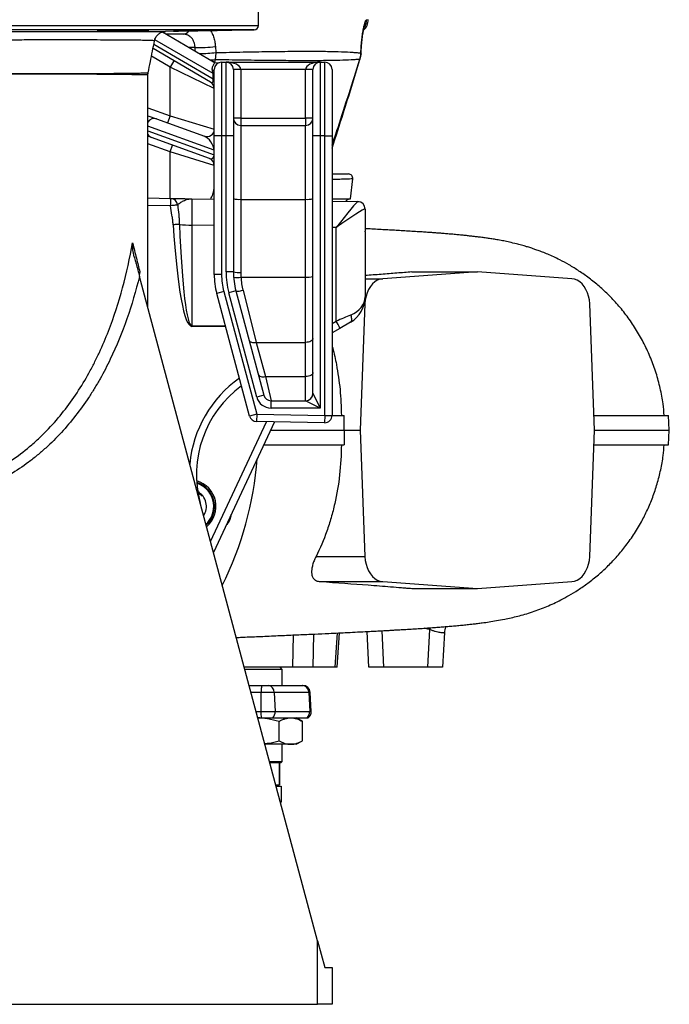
# Model space of a CAD drawing. Header units: millimetres. Extents: x 2275 to 4090, y 766 to 6162.
# Tile 4 of 10: x 3208 to 4090, y 766 to 2104. Entities that reach past the tile are written whole.
import ezdxf

# ---------------------------------------------------------------- set-up
doc = ezdxf.new("R2010")
doc.units = ezdxf.units.MM
doc.header["$LTSCALE"] = 2

msp = doc.modelspace()

# ---------------------------------------------------------------- linework, layer by layer
at = {"color": 7, "linetype": 'Continuous', "lineweight": 25}
for p, q in [((3532.4, 2095.8), (3532.4, 2152)), ((3357, 2088.7), (3357, 2089.3)), ((3402.1, 2086.9), (3471.5, 2046.4)), ((3406.4, 2087.7), (3526.5, 2089.8)), ((3430.5, 2083.9), (3407.3, 2083.9)), ((3467.4, 2018.7), (3389.3, 2064.2)), ((3474, 2067), (3474.4, 2058.8)), ((3417.4, 2047.8), (3412.4, 2039.2)), ((3671.7, 2056.9), (3671.8, 2058.3)), ((3472.4, 2010), (3412.4, 2039.2)), ((3412.4, 1972.8), (3412.4, 2039.2)), ((3472.4, 1945.9), (3472.4, 2035.9)), ((3482.4, 2045.9), (3482.4, 1945.9)), ((3482.4, 2045.9), (3488.4, 2045.9)), ((3488.4, 1945.9), (3488.4, 2045.9)), ((3488.4, 2045.9), (3616.4, 2045.9)), ((3498.4, 2035.9), (3498.4, 1945.9)), ((3508.4, 2035.9), (3498.4, 2035.9)), ((3508.4, 2035.9), (3508.4, 1969.9)), ((3596.4, 2035.9), (3508.4, 2035.9)), ((3606.4, 2035.9), (3596.4, 2035.9)), ((3596.4, 1969.9), (3596.4, 2035.9)), ((3606.4, 1945.9), (3606.4, 2035.9)), ((3616.4, 2045.9), (3616.4, 1945.9)), ((3616.4, 2045.9), (3622.4, 2045.9)), ((3622.4, 1945.9), (3622.4, 2045.9)), ((3632.4, 2035.9), (3632.4, 1945.9)), ((3382.4, 1711.6), (3382.4, 2028.3)), ((3472.4, 2030.2), (3470.9, 2030.2)), ((3470.9, 2023.2), (3470.9, 2030.2)), ((3472.4, 2023.2), (3470.9, 2023.2)), ((3382.4, 1973.1), (3394.1, 1968.8)), ((3394.1, 1968.8), (3459, 1945.2)), ((3412.4, 1972.8), (3409, 1963.4)), ((3412.4, 1972.8), (3472.4, 1954.6)), ((3508.4, 1969.9), (3498.4, 1969.9)), ((3508.4, 1969.9), (3596.4, 1969.9)), ((3508.4, 1969.9), (3508.4, 1959.9)), ((3596.4, 1969.9), (3596.4, 1959.9)), ((3606.4, 1969.9), (3596.4, 1969.9)), ((3508.4, 1959.9), (3508.4, 1859.4)), ((3508.4, 1959.9), (3596.4, 1959.9)), ((3596.4, 1859.4), (3596.4, 1959.9)), ((3387.3, 1943.6), (3382.4, 1945.4)), ((3465.8, 1915), (3387.3, 1943.6)), ((3482.4, 1945.9), (3472.4, 1945.9)), ((3472.4, 1757.5), (3472.4, 1945.9)), ((3482.4, 1945.9), (3482.4, 1757.5)), ((3488.4, 1945.9), (3482.4, 1945.9)), ((3488.4, 1761), (3488.4, 1945.9)), ((3498.4, 1945.9), (3488.4, 1945.9)), ((3498.4, 1945.9), (3498.4, 1761)), ((3616.4, 1945.9), (3606.4, 1945.9)), ((3606.4, 1595.9), (3606.4, 1945.9)), ((3616.4, 1945.9), (3616.4, 1575.9)), ((3622.4, 1945.9), (3616.4, 1945.9)), ((3622.4, 1566), (3622.4, 1945.9)), ((3622.4, 1945.9), (3632.4, 1945.9)), ((3632.4, 1945.9), (3632.4, 1566)), ((3412.4, 1923.8), (3415.8, 1933.2)), ((3472.4, 1905.6), (3412.4, 1923.8)), ((3472.2, 1919.8), (3472.2, 1926.2)), ((3472.2, 1926.2), (3472.4, 1926.2)), ((3472.2, 1919.8), (3472.4, 1919.8)), ((3657.3, 1860.2), (3660.5, 1887.1)), ((3382.4, 1861.3), (3413.2, 1860.7)), ((3442.1, 1860.2), (3472.4, 1859.7)), ((3508.4, 1859.4), (3508.4, 1760.1)), ((3508.4, 1859.4), (3596.4, 1859.4)), ((3596.4, 1753.7), (3596.4, 1859.4)), ((3654.8, 1859.7), (3654.8, 1859.7)), ((3654.8, 1859.7), (3654.8, 1859.7)), ((3632.4, 1856.9), (3667.5, 1856.3)), ((3667.5, 1856.3), (3667.6, 1856.3)), ((3677.4, 1846.3), (3677.4, 1816.1)), ((3442.1, 1824.4), (3442.1, 1687.8)), ((3638.1, 1693.9), (3638.1, 1821)), ((3677.4, 1816.1), (3677.4, 1816.1)), ((3677.4, 1815.3), (3677.4, 1727.2)), ((3612.8, 851.9), (3370.8, 1754.7)), ((3482.4, 1757.5), (3472.4, 1757.5)), ((3498.4, 1761), (3488.4, 1761)), ((3508.6, 1753.7), (3596.4, 1753.7)), ((3596.4, 1665.1), (3596.4, 1753.7)), ((3829.6, 1760.9), (3701.1, 1751.5)), ((3740.7, 1760.9), (3829.6, 1760.9)), ((3958, 1751.5), (3829.6, 1760.9)), ((3485.5, 1734.3), (3475.8, 1731.7)), ((3520.5, 1565.1), (3475.8, 1731.7)), ((3485.5, 1734.3), (3530.1, 1567.6)), ((3501.8, 1735.1), (3492.1, 1732.5)), ((3530.1, 1590.7), (3492.1, 1732.5)), ((3501.8, 1735.1), (3539.8, 1593.3)), ((3511.5, 1735.9), (3529.5, 1665.1)), ((3677, 1717.5), (3670.5, 1545.9)), ((3988.7, 1545.9), (3982.1, 1717.5)), ((3657.4, 1692.6), (3642.9, 1684.2)), ((3642.9, 1684.2), (3632.4, 1678.1)), ((3529.5, 1665.1), (3541.9, 1618.8)), ((3529.5, 1665.1), (3596.4, 1665.1)), ((3596.4, 1618.8), (3596.4, 1665.1)), ((3541.9, 1618.8), (3549.5, 1585.9)), ((3541.9, 1618.8), (3596.4, 1618.8)), ((3596.4, 1585.9), (3596.4, 1618.8)), ((3539.8, 1593.3), (3530.1, 1590.7)), ((3606.4, 1595.9), (3616.4, 1575.9)), ((3549.5, 1575.9), (3549.5, 1585.9)), ((3549.5, 1585.9), (3596.4, 1585.9)), ((3616.4, 1575.9), (3596.4, 1585.9)), ((3530.1, 1567.6), (3520.5, 1565.1)), ((3530.1, 1567.6), (3529.9, 1557.6)), ((3530.1, 1567.6), (3622.4, 1566)), ((3616.4, 1575.9), (3549.5, 1575.9)), ((3622.4, 1566), (3622.2, 1556)), ((3622.4, 1566), (3632.4, 1566)), ((3632.4, 1565.9), (3649, 1565.9)), ((4090.2, 1545.9), (4089.1, 1565.9)), ((3554.2, 1557.2), (3471.4, 1379.5)), ((3622.2, 1556), (3529.9, 1557.6)), ((3648.9, 1545.9), (3670.5, 1545.9)), ((3670.5, 1545.9), (3677, 1374.2)), ((3982.1, 1374.2), (3988.7, 1545.9)), ((4089.1, 1525.9), (4090.2, 1545.9)), ((3610.6, 1374.2), (3677, 1374.2)), ((3616.2, 1340.2), (3701.1, 1340.2)), ((3701.1, 1340.2), (3829.6, 1330.9)), ((3829.6, 1330.9), (3958, 1340.2)), ((3740.7, 1330.9), (3829.6, 1330.9)), ((3682.4, 1223.9), (3679.9, 1272.3)), ((3762.4, 1223.9), (3765.1, 1275.1)), ((3784.9, 1270.8), (3782.4, 1223.9)), ((3639.1, 1223.9), (3642.5, 1270.5)), ((3579.1, 1223.9), (3513.1, 1223.9)), ((3564.7, 1220.9), (3513.9, 1220.9)), ((3564.7, 1220.9), (3561.7, 1223.9)), ((3564.7, 1199.1), (3564.7, 1220.9)), ((3606.4, 1223.9), (3579.1, 1223.9)), ((3636.5, 1223.9), (3606.4, 1223.9)), ((3639.1, 1223.9), (3636.5, 1223.9)), ((3702.4, 1223.9), (3682.4, 1223.9)), ((3762.4, 1223.9), (3702.4, 1223.9)), ((3782.4, 1223.9), (3762.4, 1223.9)), ((3519.7, 1199.1), (3537.6, 1199.1)), ((3537.6, 1199.1), (3545.7, 1199.1)), ((3545.7, 1199.1), (3591.9, 1199.1)), ((3591.9, 1199.1), (3592.7, 1199.1)), ((3535.9, 1189.6), (3535.7, 1163.6)), ((3554, 1189.6), (3535.9, 1189.6)), ((3554, 1189.6), (3555.1, 1163.6)), ((3600.9, 1189.6), (3554, 1189.6)), ((3600.9, 1189.6), (3602.2, 1163.6)), ((3604.1, 1163.6), (3602.7, 1189.6)), ((3531.5, 1155.1), (3536.4, 1155.1)), ((3535.7, 1163.6), (3555.1, 1163.6)), ((3536.4, 1155.1), (3551.8, 1155.1)), ((3551.8, 1155.1), (3598.6, 1155.1)), ((3555.1, 1163.6), (3602.2, 1163.6)), ((3592.2, 1150.1), (3583.7, 1155.1)), ((3598.6, 1155.1), (3600.1, 1155.1)), ((3560.5, 1124), (3560.5, 1150.1)), ((3592.2, 1124), (3592.2, 1150.1)), ((3583.7, 1119.1), (3592.2, 1124)), ((3576.3, 1119.1), (3541.2, 1119.1)), ((3564.7, 1095.9), (3564.7, 1119.1)), ((3583.7, 1119.1), (3576.3, 1119.1)), ((3547.4, 1095.9), (3564.7, 1095.9)), ((3562.7, 1093.9), (3547.9, 1093.9)), ((3548.4, 1091.9), (3548.4, 1093.9)), ((3560.9, 1093.9), (3560.9, 1063.9)), ((3561.2, 1063.9), (3561.2, 1093.9)), ((3562.7, 1093.9), (3564.7, 1095.9)), ((3556, 1063.9), (3560.9, 1063.9)), ((3556.4, 1062.3), (3563.4, 1062.3)), ((3557.8, 1062.3), (3556.9, 1063.9)), ((3560.9, 1063.9), (3561.2, 1063.9)), ((3563.4, 1062.3), (3563.4, 1040.5)), ((3562.3, 1040.2), (3563.4, 1040.5)), ((3612.8, 765.9), (3612.8, 851.9)), ((3612.8, 851.9), (3622.4, 816)), ((3622.4, 816), (3632.4, 815.9)), ((3632.4, 815.9), (3632.4, 765.9)), ((3052.4, 765.9), (3612.8, 765.9)), ((3632.4, 765.9), (3612.8, 765.9))]:
    msp.add_line(p, q, dxfattribs=at)
at = {"color": 8, "linetype": 'Continuous', "lineweight": 25}
for p, q in [((2572.4, 2095.8), (3532.4, 2095.8)), ((3526.5, 2089.8), (2578.3, 2089.8)), ((3470.9, 2030.2), (3391.8, 2076.3)), ((3390.5, 2070.2), (3470.9, 2023.2)), ((3446.5, 2065.6), (3438.6, 2065.6)), ((3412.4, 2039.2), (3387.2, 2053.9)), ((3473.5, 2049.2), (3472.9, 2045.9)), ((3382.4, 1983.7), (3412.4, 1972.8)), ((3472.2, 1926.2), (3382.4, 1958.9)), ((3382.4, 1952.5), (3472.2, 1919.8)), ((3412.4, 1923.8), (3382.4, 1934.8)), ((3412.4, 1860.7), (3412.4, 1923.8)), ((3413.2, 1850.7), (3382.4, 1851.3)), ((3472.4, 1823.9), (3442.1, 1824.4)), ((3638.1, 1821), (3632.4, 1821.1)), ((3371.3, 1760.9), (3370.6, 1756.3)), ((3677.4, 1751.5), (3701.1, 1751.5)), ((3676.2, 1717.5), (3677, 1717.5)), ((3442.1, 1687.8), (3487.6, 1687.8)), ((3487.8, 1686.7), (3442.1, 1686.8)), ((3632.4, 1690.6), (3638.1, 1693.9)), ((3467.3, 1394.6), (3543.3, 1557.4)), ((3699.8, 1273.4), (3702.4, 1223.9)), ((3765.6, 1277.4), (3765.1, 1275.1)), ((3579.1, 1223.9), (3580, 1267.6)), ((3607.3, 1268.9), (3606.4, 1223.9)), ((3636.5, 1223.9), (3639.8, 1270.4)), ((3535.9, 1189.6), (3522.3, 1189.6)), ((3602.7, 1189.6), (3600.9, 1189.6)), ((3529.2, 1163.6), (3535.7, 1163.6)), ((3602.2, 1163.6), (3604.1, 1163.6))]:
    msp.add_line(p, q, dxfattribs=at)
at = {"color": 8, "linetype": 'Continuous', "lineweight": 25, "flags": 128}
for points in [[(3670.1, 2049.7), (3670.5, 2049.8), (3670.5, 2049.8)], [(3671.5, 2058.2), (3671.8, 2057.9), (3671.8, 2057.9)], [(3671.5, 2057.2), (3671.8, 2057), (3671.8, 2056.9)]]:
    msp.add_lwpolyline(points, dxfattribs=at)
at = {"color": 7, "linetype": 'Continuous', "lineweight": 25, "flags": 128}
for points in [[(3422.8, 1851.8), (3422.4, 1851.8), (3421.7, 1851.7), (3420.7, 1851.6), (3419.5, 1851.5), (3418.1, 1851.3), (3416.5, 1851.1), (3414.9, 1850.9), (3413.2, 1850.7)], [(3425.1, 1825.4), (3424.4, 1825.4), (3423.6, 1825.4), (3422.6, 1825.3), (3421.5, 1825.2), (3420.4, 1825.2), (3419.2, 1825.1), (3417.9, 1825), (3416.7, 1824.9)], [(3701.1, 1751.5), (3697.4, 1750.9), (3693.8, 1749.5), (3690.4, 1747.3), (3687.3, 1744.5), (3684.5, 1741.1), (3682, 1737.1), (3680, 1732.6), (3678.5, 1727.8), (3677.5, 1722.7), (3677, 1717.5)], [(3982.1, 1717.5), (3981.7, 1722.7), (3980.6, 1727.8), (3979.1, 1732.6), (3977.1, 1737.1), (3974.7, 1741.1), (3971.9, 1744.5), (3968.7, 1747.3), (3965.3, 1749.5), (3961.7, 1750.9), (3958, 1751.5)], [(3501.8, 1735.1), (3502.1, 1734.8), (3502.7, 1734.7), (3503.6, 1734.6), (3504.8, 1734.7), (3506.2, 1734.8), (3507.9, 1735.1), (3509.6, 1735.5), (3511.5, 1735.9)], [(3657.4, 1702.1), (3658.1, 1700.6), (3658.5, 1699), (3658.8, 1697.5), (3658.9, 1696.2), (3658.8, 1695), (3658.5, 1693.9), (3658.1, 1693.1), (3657.4, 1692.6)], [(3442.1, 1687.8), (3442.1, 1687.7), (3442.1, 1687.6), (3442.1, 1687.4), (3442.1, 1687.3), (3442.1, 1687.2), (3442.1, 1687.1), (3442.1, 1686.9), (3442.1, 1686.8)], [(3519.8, 1667.8), (3520.2, 1667), (3520.9, 1666.3), (3521.9, 1665.7), (3523.1, 1665.2), (3524.5, 1664.9), (3526.1, 1664.8), (3527.7, 1664.9), (3529.5, 1665.1)], [(3606.4, 1670.4), (3606.2, 1669.4), (3605.6, 1668.4), (3604.7, 1667.5), (3603.5, 1666.7), (3602, 1666), (3600.2, 1665.5), (3598.4, 1665.2), (3596.4, 1665.1)], [(3532.3, 1621.5), (3532.6, 1620.6), (3533.3, 1619.9), (3534.3, 1619.3), (3535.5, 1618.8), (3536.9, 1618.5), (3538.5, 1618.4), (3540.2, 1618.5), (3541.9, 1618.8)], [(3606.4, 1624.1), (3606.2, 1623), (3605.6, 1622), (3604.7, 1621.1), (3603.5, 1620.3), (3602, 1619.7), (3600.2, 1619.2), (3598.4, 1618.9), (3596.4, 1618.8)], [(3648.9, 1545.9), (3649, 1555.9), (3649, 1565.9)], [(3648.9, 1545.9), (3649, 1535.9), (3649, 1525.9)], [(3677, 1374.2), (3677.5, 1369), (3678.5, 1363.9), (3680, 1359.1), (3682, 1354.6), (3684.5, 1350.7), (3687.3, 1347.2), (3690.4, 1344.4), (3693.8, 1342.3), (3697.4, 1340.9), (3701.1, 1340.2)], [(3958, 1340.2), (3961.7, 1340.9), (3965.3, 1342.3), (3968.7, 1344.4), (3971.9, 1347.2), (3974.7, 1350.7), (3977.1, 1354.6), (3979.1, 1359.1), (3980.6, 1363.9), (3981.7, 1369), (3982.1, 1374.2)], [(3537.6, 1199.1), (3537.3, 1198.9), (3537, 1198.3), (3536.7, 1197.5), (3536.4, 1196.3), (3536.2, 1194.9), (3536.1, 1193.2), (3536, 1191.5), (3535.9, 1189.6)]]:
    msp.add_lwpolyline(points, dxfattribs=at)
at = {"color": 7, "linetype": 'Continuous', "lineweight": 25}
for centre, radius, start, end in [((3661.6, 2103.9), 20, 312.4603, 359), ((3526.4, 2095.8), 6, 271, 0), ((3448.2, 2302.4), 236.8, 269.5692, 276.235), ((3469.3, 2036.4), 3.19, 287.8077, 349.3344), ((3476.6, 2055), 10, 239.7436, 286.9035), ((3482.4, 2035.9), 10, 90, 180), ((3488.4, 2035.9), 10, 0, 90), ((3616.4, 2035.9), 10, 90, 180), ((3622.4, 2035.9), 10, 0, 90), ((3462.4, 2010), 10, 0, 59.7436), ((3508.4, 1969.9), 10, 180, 270), ((3596.4, 1969.9), 10, 270, 0), ((3462.4, 1954.6), 10, 250, 0), ((3462.4, 1905.6), 10, 0, 70), ((3654.6, 1887.9), 6, 352.9515, 90.0014), ((3269.9, 1855.7), 143.4, 358.0016, 1.9984), ((3412.9, 1850.8), 9.91, 5.891, 88.6753), ((3505.9, 1888.8), 29.4, 255.2041, 274.8338), ((3598.9, 1888.8), 29.4, 265.1662, 284.7959), ((3667.3, 1846.3), 9.98, 0.4075, 88.8949), ((3667.4, 1846.3), 10, 0, 89), ((3440.4, 1936.7), 112.3, 262.1632, 270.8259), ((3572.4, 1757.5), 100, 180, 195), ((3572.4, 1757.5), 90, 180, 195), ((3598.4, 1761), 110, 180, 195), ((3598.4, 1761), 100, 180, 195), ((3505.9, 1789.4), 29.4, 255.2041, 274.8338), ((3504.1, 1782.6), 29.3, 259.2721, 278.8928), ((3598.4, 1760.1), 90, 180, 184.0818), ((3598.9, 1783), 29.4, 265.1662, 284.7959), ((3637.4, 1727.2), 40, 300, 0), ((3603.5, 1670.7), 41.6, 18.9587, 33.9141), ((3598.3, 1485.3), 150, 126.3336, 195), ((3549.5, 1595.9), 10, 195, 270), ((3596.4, 1595.9), 10, 270, 0), ((3549.5, 1595.9), 20, 195, 270), ((3530.1, 1567.6), 10, 195, 269), ((3622.4, 1566), 10, 269, 0), ((3052.4, 1545.9), 480, 333.8872, 355.3641), ((3438.8, 1442.3), 36, 310.027, 74.2292), ((3438.8, 1442.3), 33, 0, 72.3687), ((3438.8, 1442.3), 23, 326.4647, 60.532), ((3438.8, 1442.3), 33, 312.4842, 0), ((3804.8, 1269.7), 20, 153.8795, 176.9992), ((3544.8, 1190), 9.15, 357.6475, 84.346), ((3591.4, 1189.6), 9.49, 359.9972, 87.0991), ((3592.7, 1189.1), 10, 3, 90), ((3575.6, 1162.5), 40, 178.501, 190.785), ((3544.2, 1162.9), 10.9, 314.1559, 3.6544), ((3591.7, 1163), 10.4, 310.8275, 3.4247), ((3594.1, 1163.1), 10, 306.8699, 3)]:
    msp.add_arc(centre, radius, start, end, dxfattribs=at)
at = {"color": 8, "linetype": 'Continuous', "lineweight": 25}
for centre, radius, start, end in [((3659.3, 2103.9), 20.1, 329.8916, 359.01), ((3429.8, 2094.1), 10.3, 273.742, 325.0438), ((3447.9, 2305.7), 248.3, 271.102, 276.1372), ((3470.3, 2094.3), 45.2, 265.266, 274.1081), ((3390.9, 1959.5), 9.83, 70.57, 149.347), ((3390.6, 1952.7), 9.61, 211.6241, 249.9103), ((3598.5, 1485.3), 160, 125.0057, 174.8101), ((3438.8, 1442.3), 34, 311.611, 73.0416)]:
    msp.add_arc(centre, radius, start, end, dxfattribs=at)
msp.add_ellipse((2949.8, 3146.6), major_axis=(-445.3, 7171.9), ratio=0.060388, start_param=4.55666, end_param=4.557331, dxfattribs=at)
at = {"color": 7, "linetype": 'Continuous', "lineweight": 25}
for centre, major_axis, ratio, start_param, end_param in [((3462.4, 2040.1), (-7.5, 14.9), 0.292296, 3.848043, 4.106692), ((3488.4, 2035.9), (20, 0), 0.5, 0, 1.570796), ((3616.4, 2035.9), (20, 0), 0.5, 1.570796, 3.141593), ((3462.4, 2033.2), (-7.5, 14.9), 0.292296, 2.720772, 3.848043), ((3462.4, 1933.3), (-8, 11.7), 0.485909, 3.779321, 5.69124), ((3462.4, 1926.9), (-8, 11.7), 0.485909, 2.549648, 3.779321), ((3442.4, 1820.2), (-0.3, 40), 0.007851, 6.28298, 7.748782), ((3637.4, 1816.8), (30.1, 39.5), 0.040027, 0.02945, 1.495252), ((3637.4, 1816.8), (40, 29.5), 0.05948, 0.043662, 1.509465), ((3637.4, 1846.8), (40, -0.5), 0.026128, 0.000342, 0.087883), ((3442.6, 1973.8), (0.5, 287), 0.104497, 2.116407, 3.141689), ((3442.4, 1973.8), (0.4, 286), 0.069919, 2.116364, 3.141646), ((3637.4, 1822), (-0.7, 382.7), 0.104497, 4.69484, 4.696952), ((3637.4, 1727.2), (40, 0), 0.723868, 5.235988, 6.283185), ((3637.4, 1692.6), (40, 17.3), 0.022004, 1.037664, 1.54381)]:
    msp.add_ellipse(centre, major_axis=major_axis, ratio=ratio, start_param=start_param, end_param=end_param, dxfattribs=at)
for points, knots in [([(3671.5, 2058.2), (3671.6, 2061.5), (3671.8, 2064.7), (3672.1, 2069.3), (3672.3, 2070.9), (3672.5, 2073.1), (3672.5, 2073.9), (3672.7, 2075.3), (3672.8, 2076.1), (3673.1, 2079.6), (3673.5, 2082.2), (3674.1, 2085.9), (3674.3, 2087.1), (3674.6, 2089.4), (3674.8, 2090.4), (3675.4, 2093.4), (3675.8, 2095.2), (3676.7, 2098.2), (3677, 2099.5), (3677.6, 2101), (3677.8, 2101.4), (3678.1, 2102.2), (3678.3, 2102.5), (3678.8, 2103.3), (3679.1, 2103.5), (3679.4, 2103.5)], [0, 0, 0, 0, 0.125, 0.125, 0.1875, 0.1875, 0.21875, 0.21875, 0.25, 0.25, 0.375, 0.375, 0.4375, 0.4375, 0.5, 0.5, 0.625, 0.625, 0.75, 0.75, 0.8125, 0.8125, 0.875, 0.875, 1, 1, 1, 1]), ([(3052.4, 2087.5), (3062, 2087.5), (3081.2, 2087.5), (3110, 2087.5), (3138.7, 2087.5), (3166.9, 2087.5), (3194.1, 2087.5), (3220.3, 2087.5), (3245.6, 2087.5), (3269.8, 2087.5), (3292.5, 2087.6), (3313.8, 2087.6), (3333.3, 2087.6), (3350.8, 2087.6), (3366, 2087.6), (3378.9, 2087.6), (3389.6, 2087.6), (3397.8, 2087.6), (3403.3, 2087.6), (3406.2, 2087.7), (3406.3, 2087.7), (3406.4, 2087.7)], [0, 0, 0, 0, 0.052479, 0.10496, 0.158954, 0.21295, 0.265733, 0.318517, 0.372746, 0.426975, 0.4813, 0.535624, 0.591533, 0.647443, 0.701656, 0.755869, 0.811678, 0.867488, 0.921346, 0.975203, 1, 1, 1, 1]), ([(3331.9, 2088.7), (3331.3, 2088.7), (3328.3, 2088.6), (3324, 2088.6), (3318.9, 2088.5), (3315.2, 2088.3), (3313.1, 2088.2), (3313.4, 2088.2), (3313.5, 2088.2)], [0, 0, 0, 0, 0.057507, 0.295362, 0.444254, 0.682153, 0.920054, 1, 1, 1, 1]), ([(3313.8, 2088.1), (3314.1, 2088.1), (3314.5, 2088.1), (3315.4, 2088.1), (3316, 2088.1), (3317.4, 2088.1), (3318.2, 2088.1), (3319.5, 2088.1), (3319.9, 2088.1), (3320.8, 2088.1), (3321.3, 2088.1), (3322.8, 2088.1), (3323.9, 2088.1), (3325.6, 2088.1), (3326.2, 2088.1), (3327.3, 2088.1), (3327.9, 2088.1), (3329.7, 2088.1), (3331, 2088.1), (3332.8, 2088.2), (3333.5, 2088.2), (3334.7, 2088.2), (3335.4, 2088.2), (3337.3, 2088.2), (3338.5, 2088.2), (3340.4, 2088.3), (3341, 2088.3), (3342.2, 2088.3), (3342.8, 2088.3), (3344.6, 2088.3), (3345.7, 2088.4), (3347.3, 2088.4), (3347.9, 2088.4), (3348.9, 2088.4), (3349.4, 2088.4), (3350.8, 2088.5), (3351.7, 2088.5), (3352.9, 2088.5), (3353.2, 2088.5), (3353.9, 2088.6), (3354.3, 2088.6), (3355.2, 2088.6), (3355.7, 2088.6), (3356.3, 2088.6), (3356.5, 2088.7), (3356.8, 2088.7), (3356.9, 2088.7), (3357, 2088.7)], [0, 0, 0, 0, 0.0625, 0.0625, 0.125, 0.125, 0.1875, 0.1875, 0.21875, 0.21875, 0.25, 0.25, 0.3125, 0.3125, 0.34375, 0.34375, 0.375, 0.375, 0.4375, 0.4375, 0.46875, 0.46875, 0.5, 0.5, 0.5625, 0.5625, 0.59375, 0.59375, 0.625, 0.625, 0.6875, 0.6875, 0.71875, 0.71875, 0.75, 0.75, 0.8125, 0.8125, 0.84375, 0.84375, 0.875, 0.875, 0.9375, 0.9375, 0.96875, 0.96875, 1, 1, 1, 1]), ([(3383.8, 2089.3), (3383.8, 2089.4), (3383.8, 2089.4), (3382.9, 2089.4), (3381.3, 2089.5), (3379, 2089.5), (3376.1, 2089.5), (3372.7, 2089.5), (3368.9, 2089.5), (3364.8, 2089.4), (3360.5, 2089.4), (3356.1, 2089.3), (3351.7, 2089.3), (3347.5, 2089.2), (3343.3, 2089.1), (3339.6, 2089), (3336.6, 2089), (3334.3, 2088.9), (3332.8, 2088.8), (3332, 2088.8), (3331.9, 2088.7), (3331.9, 2088.7)], [0, 0, 0, 0, 0.038792, 0.092488, 0.146183, 0.199871, 0.253559, 0.307243, 0.360926, 0.41461, 0.468294, 0.521982, 0.57567, 0.629365, 0.68306, 0.750048, 0.803754, 0.857459, 0.911164, 0.964869, 1, 1, 1, 1]), ([(3357, 2088.7), (3357.3, 2088.7), (3359.1, 2088.7), (3362.4, 2088.8), (3366.7, 2088.8), (3370.7, 2088.9), (3374.3, 2089), (3377.5, 2089.1), (3380.1, 2089.1), (3382.1, 2089.2), (3383.4, 2089.3), (3383.7, 2089.3), (3383.8, 2089.3)], [0, 0, 0, 0, 0.025515, 0.133771, 0.242027, 0.350301, 0.458574, 0.56686, 0.675145, 0.783433, 0.891721, 1, 1, 1, 1]), ([(3391.4, 2074.8), (3391.5, 2075), (3391.6, 2076.3), (3392.4, 2078.3), (3393.7, 2080.6), (3395.3, 2082.6), (3397.1, 2084.2), (3398.9, 2085.5), (3400.7, 2086.4), (3402.4, 2087), (3403.8, 2087.3), (3404.9, 2087.5), (3405.5, 2087.6), (3405.7, 2087.6), (3405.8, 2087.6)], [0, 0, 0, 0, 0.035972, 0.173007, 0.301261, 0.421524, 0.533938, 0.638182, 0.733477, 0.8184, 0.890007, 0.943278, 0.98317, 1, 1, 1, 1]), ([(3446.7, 2088.7), (3444.9, 2088.7), (3440.6, 2088.6), (3433.6, 2088.5), (3427.5, 2088.4), (3422.4, 2088.3), (3418.7, 2088.2), (3416.7, 2088.1), (3417, 2088.1), (3417.1, 2088.1)], [0, 0, 0, 0, 0.137978, 0.311708, 0.485456, 0.594245, 0.767962, 0.94168, 1, 1, 1, 1]), ([(3417.3, 2088.1), (3417.8, 2088.1), (3418.5, 2088.1), (3420, 2088.1), (3420.6, 2088.1), (3421.8, 2088.1), (3422.5, 2088.1), (3423.6, 2088.1), (3423.9, 2088.1), (3424.7, 2088.2), (3425.1, 2088.2), (3426.3, 2088.2), (3428.1, 2088.2), (3429.9, 2088.2), (3431.4, 2088.3), (3431.9, 2088.3), (3432.8, 2088.3), (3433.3, 2088.3), (3434.8, 2088.3), (3435.8, 2088.3), (3437.9, 2088.4), (3438.9, 2088.4), (3442, 2088.4), (3444, 2088.5), (3447.9, 2088.5), (3449.8, 2088.6), (3452.3, 2088.6), (3453.1, 2088.6), (3454.6, 2088.7), (3455.3, 2088.7), (3455.9, 2088.7)], [0, 0, 0, 0, 0.125, 0.125, 0.1875, 0.1875, 0.25, 0.25, 0.28125, 0.28125, 0.3125, 0.3125, 0.375, 0.4375, 0.4375, 0.46875, 0.46875, 0.5, 0.5, 0.5625, 0.5625, 0.625, 0.625, 0.75, 0.75, 0.875, 0.875, 0.9375, 0.9375, 1, 1, 1, 1]), ([(3495.6, 2089.5), (3495.6, 2089.5), (3495.6, 2089.5), (3494.7, 2089.5), (3493.1, 2089.5), (3490.8, 2089.4), (3488, 2089.4), (3484.6, 2089.4), (3480.7, 2089.3), (3476.6, 2089.3), (3472.3, 2089.2), (3467.9, 2089.1), (3463.5, 2089), (3459.4, 2089), (3455.2, 2088.9), (3450.5, 2088.8), (3448.1, 2088.7), (3446.7, 2088.7)], [0, 0, 0, 0, 0.045853, 0.109466, 0.17308, 0.236691, 0.300302, 0.363915, 0.427529, 0.491151, 0.554772, 0.618402, 0.682031, 0.745668, 0.809305, 0.888715, 1, 1, 1, 1]), ([(3455.9, 2088.7), (3457.6, 2088.7), (3460.7, 2088.8), (3465.4, 2088.8), (3469.8, 2088.9), (3474.2, 2089), (3478.5, 2089.1), (3482.5, 2089.1), (3486.1, 2089.2), (3489.3, 2089.3), (3491.9, 2089.3), (3493.9, 2089.4), (3495.2, 2089.4), (3495.5, 2089.4), (3495.7, 2089.5)], [0, 0, 0, 0, 0.10831, 0.189365, 0.27042, 0.351486, 0.432552, 0.513624, 0.594696, 0.675764, 0.756833, 0.837892, 0.918952, 1, 1, 1, 1]), ([(3671.8, 2057.9), (3671.9, 2059.1), (3672, 2062), (3672.2, 2066.5), (3672.6, 2071.2), (3673.1, 2075.7), (3673.6, 2079.8), (3674.1, 2083.6), (3674.7, 2086.9), (3675.2, 2089.6), (3675.7, 2091.8), (3676.1, 2093.2), (3676.3, 2094), (3676.4, 2094.1), (3676.4, 2094.1)], [0, 0, 0, 0, 0.06689, 0.157423, 0.249047, 0.33953, 0.431333, 0.524332, 0.615333, 0.708137, 0.789594, 0.875761, 0.945917, 1, 1, 1, 1]), ([(3382.7, 2031.4), (3383.7, 2036.4), (3386.6, 2051), (3389.5, 2065.4), (3391.4, 2074.8)], [0, 0, 0, 0, 0.348815, 1, 1, 1, 1]), ([(3446.5, 2065.6), (3446.4, 2066.2), (3446.4, 2066.8), (3446.2, 2068.1), (3446.1, 2068.7), (3445.8, 2070.5), (3445.5, 2071.6), (3444.7, 2073.9), (3444.2, 2074.9), (3443, 2076.9), (3442.4, 2077.8), (3441.3, 2079.1), (3440.9, 2079.5), (3440.1, 2080.2), (3439.7, 2080.6), (3438.4, 2081.5), (3437.5, 2082.1), (3436.1, 2082.8), (3435.6, 2082.9), (3434.6, 2083.3), (3434.1, 2083.4), (3432.6, 2083.7), (3431.5, 2083.9), (3430.5, 2083.9)], [0, 0, 0, 0, 0.0625, 0.0625, 0.125, 0.125, 0.25, 0.25, 0.375, 0.375, 0.5, 0.5, 0.5625, 0.5625, 0.625, 0.625, 0.75, 0.75, 0.8125, 0.8125, 0.875, 0.875, 1, 1, 1, 1]), ([(3474.4, 2058.8), (3487.3, 2059.1), (3499.7, 2059.4), (3523.3, 2059.9), (3534.5, 2060.1), (3556, 2060.4), (3566.1, 2060.5), (3580.6, 2060.6), (3585.2, 2060.7), (3592, 2060.7), (3594.3, 2060.7), (3598.7, 2060.7), (3600.8, 2060.7), (3611.3, 2060.7), (3619, 2060.6), (3633.1, 2060.4), (3639.5, 2060.2), (3651, 2059.8), (3656, 2059.6), (3662.6, 2059.1), (3664.6, 2059), (3667.4, 2058.7), (3668.3, 2058.6), (3670, 2058.4), (3670.8, 2058.3), (3671.5, 2058.2)], [0, 0, 0, 0, 0.125, 0.125, 0.25, 0.25, 0.375, 0.375, 0.4375, 0.4375, 0.46875, 0.46875, 0.5, 0.5, 0.625, 0.625, 0.75, 0.75, 0.875, 0.875, 0.9375, 0.9375, 0.96875, 0.96875, 1, 1, 1, 1]), ([(3670.1, 2049.7), (3669.3, 2049.6), (3668.5, 2049.5), (3666.7, 2049.4), (3665.7, 2049.3), (3662.8, 2049.1), (3660.7, 2048.9), (3653.8, 2048.6), (3648.6, 2048.4), (3636.9, 2048.1), (3630.5, 2048), (3616.3, 2047.8), (3608.5, 2047.8), (3598.1, 2047.8), (3595.9, 2047.8), (3591.6, 2047.8), (3589.4, 2047.8), (3582.6, 2047.8), (3578, 2047.8), (3563.7, 2047.9), (3553.7, 2047.9), (3532.6, 2048.2), (3521.5, 2048.3), (3498.3, 2048.7), (3486.2, 2048.9), (3473.5, 2049.2)], [0, 0, 0, 0, 0.03125, 0.03125, 0.0625, 0.0625, 0.125, 0.125, 0.25, 0.25, 0.375, 0.375, 0.5, 0.5, 0.53125, 0.53125, 0.5625, 0.5625, 0.625, 0.625, 0.75, 0.75, 0.875, 0.875, 1, 1, 1, 1]), ([(3632.4, 1928.8), (3637.6, 1944.9), (3650.4, 1985.1), (3663, 2025.4), (3670.4, 2049.7), (3670.5, 2049.8)], [0, 0, 0, 0, 0.400949, 0.996045, 1, 1, 1, 1]), ([(3670.4, 2049.9), (3670.6, 2050.5), (3671.2, 2052.5), (3671.7, 2054.9), (3671.7, 2056.6), (3671.7, 2056.9)], [0, 0, 0, 0, 0.2755217, 0.873996, 1, 1, 1, 1]), ([(3671.7, 2056.5), (3671.8, 2056.9), (3671.8, 2057.4), (3671.8, 2057.8), (3671.8, 2057.9)], [0, 0, 0, 0, 0.779015, 1, 1, 1, 1]), ([(3470.2, 2033.4), (3470, 2034.4), (3469.8, 2035.3), (3469.8, 2036.8), (3469.8, 2037.2), (3469.9, 2038.2), (3470, 2038.6), (3470.3, 2039.9), (3470.7, 2040.7), (3471.2, 2041.8), (3471.4, 2042.1), (3471.7, 2042.7), (3471.9, 2043), (3472.3, 2043.7), (3472.5, 2044.1), (3472.7, 2044.5), (3472.7, 2044.7), (3472.8, 2045), (3472.8, 2045.1), (3472.6, 2045.4), (3472.5, 2045.6), (3472.1, 2046), (3471.8, 2046.2), (3471.5, 2046.4)], [0, 0, 0, 0, 0.125, 0.125, 0.1875, 0.1875, 0.25, 0.25, 0.375, 0.375, 0.4375, 0.4375, 0.5, 0.5, 0.625, 0.625, 0.6875, 0.6875, 0.75, 0.75, 0.875, 0.875, 1, 1, 1, 1]), ([(3382.4, 2028.3), (3382.4, 2029.2), (3382.4, 2030.3), (3382.7, 2031.3), (3382.7, 2031.4)], [0, 0, 0, 0, 0.885186, 1, 1, 1, 1]), ([(3632.4, 1893.9), (3635.8, 1893.9), (3640.9, 1893.9), (3648.1, 1893.9), (3652.4, 1893.9), (3654.4, 1893.9), (3654.5, 1893.9), (3654.5, 1893.9)], [0, 0, 0, 0, 0.397728, 0.60255, 0.806746, 0.908868, 1, 1, 1, 1]), ([(3413.2, 1860.7), (3413.5, 1860.7), (3414.1, 1860.7), (3415.1, 1860.7), (3415.5, 1860.7), (3416.3, 1860.7), (3416.7, 1860.7), (3419.1, 1860.6), (3421.4, 1860.6), (3425.3, 1860.5), (3426.7, 1860.5), (3429.6, 1860.4), (3431.1, 1860.4), (3434.1, 1860.4), (3435.7, 1860.3), (3438.1, 1860.3), (3439.3, 1860.3), (3440.5, 1860.3), (3441.3, 1860.2), (3441.7, 1860.2), (3442.1, 1860.2)], [0, 0, 0, 0, 0.125, 0.125, 0.1875, 0.1875, 0.25, 0.25, 0.5, 0.5, 0.625, 0.625, 0.75, 0.75, 0.875, 0.875, 0.9375, 0.96875, 0.96875, 1, 1, 1, 1]), ([(3422.8, 1851.8), (3423.1, 1852.3), (3423.5, 1852.7), (3424.6, 1853.7), (3425.3, 1854.2), (3426.7, 1855.2), (3427.5, 1855.7), (3429.1, 1856.6), (3430, 1857.1), (3432.6, 1858.3), (3434.5, 1859), (3437.3, 1859.8), (3438.2, 1860), (3439.7, 1860.1), (3440.1, 1860.2), (3440.9, 1860.2), (3441.2, 1860.2), (3441.6, 1860.2), (3441.8, 1860.2), (3441.9, 1860.2), (3442.1, 1860.2)], [0, 0, 0, 0, 0.125, 0.125, 0.25, 0.25, 0.375, 0.375, 0.5, 0.5, 0.75, 0.75, 0.875, 0.875, 0.9375, 0.9375, 0.96875, 0.984375, 0.984375, 1, 1, 1, 1]), ([(3657.2, 1859.9), (3657.1, 1859.9), (3656.8, 1859.9), (3654.5, 1859.9), (3651, 1859.9), (3644.1, 1859.9), (3637.9, 1859.9), (3632.8, 1859.9), (3632.4, 1859.9)], [0, 0, 0, 0, 0.123951, 0.246316, 0.365026, 0.483041, 0.955103, 1, 1, 1, 1]), ([(3651.2, 1856.6), (3651.4, 1856.8), (3651.7, 1857.7), (3653, 1858.9), (3654.2, 1859.4), (3654.8, 1859.7)], [0, 0, 0, 0, 0.181762, 0.59468, 1, 1, 1, 1]), ([(3416.7, 1824.9), (3416.5, 1827.1), (3416.3, 1829.3), (3415.8, 1833.6), (3415.4, 1835.7), (3414.4, 1842.1), (3413.6, 1846.4), (3413.2, 1850.7)], [0, 0, 0, 0, 0.25, 0.25, 0.5, 0.5, 1, 1, 1, 1]), ([(3422.8, 1851.8), (3423.1, 1847.5), (3423.7, 1843.1), (3424.4, 1836.5), (3424.6, 1834.3), (3424.9, 1829.9), (3425, 1827.7), (3425.1, 1825.4)], [0, 0, 0, 0, 0.5, 0.5, 0.75, 0.75, 1, 1, 1, 1]), ([(4083.3, 1565.9), (4082.8, 1571.1), (4081.8, 1583.5), (4078.1, 1602.8), (4072.6, 1623.6), (4065.3, 1643.7), (4056.4, 1663.1), (4046.2, 1681.4), (4034.7, 1698.6), (4022.2, 1714.3), (4009, 1728.6), (3995.4, 1741.3), (3981.6, 1752.4), (3967.9, 1762.1), (3954.4, 1770.4), (3942.9, 1776.6), (3933.2, 1781.3), (3925.3, 1784.8), (3919, 1787.4), (3914, 1789.3), (3910.6, 1790.5), (3907.8, 1791.5), (3905, 1792.5), (3901.3, 1793.7), (3896, 1795.3), (3889.5, 1797.2), (3881.6, 1799.3), (3873.4, 1801.2), (3865.5, 1802.9), (3858, 1804.3), (3851.1, 1805.4), (3844.8, 1806.4), (3838.7, 1807.3), (3832.9, 1808), (3827.2, 1808.7), (3821.9, 1809.3), (3816.2, 1810), (3810, 1810.6), (3803.3, 1811.3), (3796.5, 1811.9), (3789.6, 1812.5), (3783.2, 1813), (3777.3, 1813.5), (3771.8, 1813.9), (3766.2, 1814.3), (3760, 1814.7), (3752.2, 1815.3), (3743.3, 1815.8), (3733.6, 1816.4), (3724.1, 1817), (3715, 1817.5), (3705.9, 1818), (3696.4, 1818.5), (3686.9, 1819), (3680.4, 1819.4), (3677.4, 1819.5)], [0, 0, 0, 0, 0.020629, 0.048642, 0.076729, 0.104758, 0.132598, 0.160123, 0.187212, 0.213693, 0.239262, 0.263826, 0.287331, 0.309744, 0.331046, 0.3513, 0.364323, 0.377283, 0.389926, 0.396985, 0.402745, 0.40722, 0.411807, 0.41827, 0.429576, 0.443884, 0.458226, 0.479774, 0.50004, 0.520447, 0.540683, 0.559082, 0.57731, 0.597536, 0.613951, 0.630542, 0.647996, 0.667033, 0.687656, 0.708747, 0.727818, 0.746497, 0.762804, 0.777336, 0.791246, 0.807489, 0.826224, 0.850749, 0.874392, 0.896674, 0.917585, 0.937557, 0.9583, 0.980935, 1, 1, 1, 1]), ([(3052.4, 1460.8), (3063, 1460.6), (3073.5, 1461.2), (3089.2, 1463), (3094.4, 1463.8), (3104.7, 1465.6), (3109.9, 1466.7), (3125, 1470.5), (3135, 1473.7), (3149.6, 1479.3), (3154.4, 1481.4), (3161.5, 1484.6), (3163.9, 1485.8), (3168.6, 1488.1), (3171, 1489.3), (3182.6, 1495.5), (3191.5, 1501), (3208.7, 1512.8), (3216.9, 1519.2), (3228.8, 1529.5), (3232.7, 1533), (3238.4, 1538.5), (3240.3, 1540.3), (3244, 1544), (3245.8, 1545.9), (3254.8, 1555.4), (3261.6, 1563.3), (3274.4, 1579.6), (3280.5, 1588.1), (3291.9, 1605.4), (3297.3, 1614.4), (3303.6, 1625.8), (3304.8, 1628.1), (3307.3, 1632.8), (3308.5, 1635.1), (3312, 1642.1), (3314.3, 1646.8), (3320.9, 1661), (3325, 1670.6), (3336.2, 1699.7), (3342.6, 1719.4), (3353.4, 1759.5), (3357.8, 1779.8), (3361.5, 1800.4)], [0, 0, 0, 0, 0.0625, 0.0625, 0.09375, 0.09375, 0.125, 0.125, 0.1875, 0.1875, 0.21875, 0.21875, 0.234375, 0.234375, 0.25, 0.25, 0.3125, 0.3125, 0.375, 0.375, 0.40625, 0.40625, 0.421875, 0.421875, 0.4375, 0.4375, 0.5, 0.5, 0.5625, 0.5625, 0.625, 0.625, 0.640625, 0.640625, 0.65625, 0.65625, 0.6875, 0.6875, 0.75, 0.75, 0.875, 0.875, 1, 1, 1, 1]), ([(3361.5, 1800.4), (3363.3, 1793.1), (3365.1, 1786.2), (3368.4, 1773), (3369.9, 1766.7), (3371.3, 1760.9)], [0, 0, 0, 0, 0.5, 0.5, 1, 1, 1, 1]), ([(3363.7, 1781.4), (3362.8, 1784.6), (3362.3, 1787.8), (3361.8, 1792.5), (3361.6, 1794.1), (3361.5, 1796.4), (3361.5, 1797.2), (3361.5, 1798.4), (3361.5, 1798.8), (3361.5, 1799.6), (3361.5, 1800), (3361.5, 1800.4)], [0, 0, 0, 0, 0.5, 0.5, 0.75, 0.75, 0.875, 0.875, 0.9375, 0.9375, 1, 1, 1, 1]), ([(3363.7, 1781.4), (3364.3, 1779.3), (3364.8, 1777.1), (3366, 1772.8), (3366.6, 1770.5), (3367.8, 1766.1), (3368.4, 1763.8), (3369.6, 1759.3), (3370.2, 1757), (3370.8, 1754.7)], [0, 0, 0, 0, 0.25, 0.25, 0.5, 0.5, 0.75, 0.75, 1, 1, 1, 1]), ([(3370.8, 1754.7), (3366, 1735.2), (3360.5, 1716.1), (3347.4, 1678.5), (3339.9, 1660.1), (3327, 1633.3), (3322.4, 1624.4), (3315, 1611.4), (3312.5, 1607.1), (3308.6, 1600.6), (3307.3, 1598.5), (3304.6, 1594.3), (3303.2, 1592.1), (3290.7, 1573.2), (3278.4, 1557.4), (3258.1, 1535.4), (3251, 1528.3), (3239.9, 1518.2), (3236.1, 1514.9), (3230.3, 1510.1), (3228.3, 1508.5), (3224.3, 1505.3), (3222.3, 1503.8), (3212.3, 1496.3), (3204, 1490.7), (3186.9, 1480.4), (3178.2, 1475.7), (3160.2, 1467.3), (3150.9, 1463.5), (3139, 1459.4), (3136.6, 1458.6), (3131.8, 1457.1), (3129.4, 1456.4), (3122.1, 1454.4), (3117.2, 1453.1), (3102.5, 1449.9), (3092.6, 1448.3), (3072.6, 1446.3), (3062.5, 1445.8), (3052.4, 1446)], [0, 0, 0, 0, 0.125, 0.125, 0.25, 0.25, 0.3125, 0.3125, 0.34375, 0.34375, 0.359375, 0.359375, 0.375, 0.375, 0.5, 0.5, 0.5625, 0.5625, 0.59375, 0.59375, 0.609375, 0.609375, 0.625, 0.625, 0.6875, 0.6875, 0.75, 0.75, 0.8125, 0.8125, 0.828125, 0.828125, 0.84375, 0.84375, 0.875, 0.875, 0.9375, 0.9375, 1, 1, 1, 1]), ([(3370.6, 1758.3), (3370.7, 1758.9), (3370.8, 1759.7), (3371.2, 1760.6), (3371.3, 1760.9), (3371.3, 1760.9)], [0, 0, 0, 0, 0.615627, 0.9915589, 1, 1, 1, 1]), ([(3740.7, 1760.9), (3733.9, 1760.3), (3720.5, 1759.2), (3699.4, 1757.5), (3684.7, 1756.4), (3677.4, 1755.9)], [0, 0, 0, 0, 0.336352, 0.672704, 1, 1, 1, 1]), ([(3632.4, 1659.7), (3632.7, 1658.9), (3635.1, 1650.9), (3638, 1636.9), (3641.2, 1618.1), (3643.3, 1601), (3644.6, 1583.6), (3644.9, 1571.8), (3645, 1565.9)], [0, 0, 0, 0, 0.0297961, 0.2747842, 0.4546269, 0.6344697, 0.8172347, 1, 1, 1, 1]), ([(3987.9, 1565.9), (3988.3, 1565.9), (3994.9, 1565.9), (4006.4, 1565.9), (4022.2, 1565.9), (4036.5, 1565.9), (4049.2, 1565.9), (4060.3, 1565.9), (4069.5, 1565.9), (4077, 1565.9), (4082.8, 1565.9), (4086.7, 1565.9), (4088.9, 1565.9), (4088.9, 1565.9), (4088.9, 1565.9)], [0, 0, 0, 0, 0.005931, 0.096042, 0.186081, 0.279391, 0.372782, 0.466173, 0.559483, 0.652786, 0.74617, 0.839552, 0.932856, 1, 1, 1, 1]), ([(3548.9, 1545.9), (3552.6, 1545.9), (3571.8, 1545.9), (3605.4, 1545.9), (3634.4, 1545.9), (3648.9, 1545.9)], [0, 0, 0, 0, 0.106804, 0.552835, 1, 1, 1, 1]), ([(3988.7, 1545.9), (3989.1, 1545.9), (3995.8, 1545.9), (4007.3, 1545.9), (4023.1, 1545.9), (4037.4, 1545.9), (4050.1, 1545.9), (4061.2, 1545.9), (4070.5, 1545.9), (4078, 1545.9), (4083.8, 1545.9), (4087.8, 1545.9), (4090, 1545.9), (4090, 1545.9), (4090, 1545.9)], [0, 0, 0, 0, 0.0069103, 0.0966025, 0.1862948, 0.2792367, 0.3721783, 0.4657666, 0.5593552, 0.6525733, 0.7458707, 0.8391677, 0.9323853, 1, 1, 1, 1]), ([(3502.3, 1264.2), (3504.8, 1264.3), (3510.5, 1264.6), (3519.7, 1265), (3530.1, 1265.4), (3545.5, 1266.1), (3564.8, 1267), (3587.4, 1268), (3608.4, 1268.9), (3626.1, 1269.7), (3640.9, 1270.4), (3653.9, 1271), (3667.3, 1271.7), (3679.5, 1272.3), (3690, 1272.9), (3698.4, 1273.3), (3706.1, 1273.7), (3712.8, 1274.1), (3719.5, 1274.5), (3726.8, 1274.9), (3735.2, 1275.4), (3744.7, 1276), (3754.5, 1276.6), (3764, 1277.3), (3772.6, 1277.9), (3780.5, 1278.5), (3787.9, 1279.1), (3795.3, 1279.7), (3802.9, 1280.4), (3810.3, 1281.1), (3817.4, 1281.9), (3823.8, 1282.6), (3830, 1283.3), (3837.2, 1284.2), (3845.7, 1285.4), (3855.5, 1287), (3865.6, 1288.9), (3875.3, 1290.9), (3884.4, 1293.1), (3893.9, 1295.7), (3904, 1298.8), (3914, 1302.4), (3923.8, 1306.2), (3933.3, 1310.4), (3943.4, 1315.4), (3954.5, 1321.4), (3966.9, 1329), (3980.3, 1338.3), (3993.5, 1348.9), (4006.3, 1360.5), (4018.4, 1373.1), (4030.3, 1387.4), (4041.9, 1403.6), (4052, 1420.4), (4060.7, 1437.6), (4067.9, 1454.8), (4074, 1473), (4078.7, 1491.9), (4082, 1509.6), (4082.9, 1521), (4083.3, 1525.8)], [0, 0, 0, 0, 0.008989, 0.020501, 0.03342, 0.047138, 0.077485, 0.107483, 0.136773, 0.163991, 0.183204, 0.202021, 0.222522, 0.244819, 0.259701, 0.273878, 0.28678, 0.298394, 0.308707, 0.321657, 0.336897, 0.354462, 0.374069, 0.39301, 0.410599, 0.426839, 0.442021, 0.457993, 0.474985, 0.492837, 0.50962, 0.52478, 0.539087, 0.55432, 0.575925, 0.598565, 0.621723, 0.638848, 0.654894, 0.670185, 0.685038, 0.698779, 0.711309, 0.722811, 0.734394, 0.747577, 0.762446, 0.779041, 0.797452, 0.813644, 0.83111, 0.849795, 0.86962, 0.890486, 0.908583, 0.927237, 0.946356, 0.96584, 0.985586, 1, 1, 1, 1]), ([(3539.6, 1525.9), (3546.3, 1525.9), (3568.6, 1525.9), (3605.3, 1525.9), (3634.4, 1525.9), (3649, 1525.9)], [0, 0, 0, 0, 0.175871, 0.587404, 1, 1, 1, 1]), ([(3645, 1525.9), (3644.9, 1512.1), (3644.1, 1498.6), (3641.1, 1472), (3638.9, 1458.9), (3635.2, 1442.8), (3634.5, 1439.6), (3632.8, 1433.2), (3632, 1430.1), (3629.3, 1420.7), (3627.3, 1414.6), (3621, 1396.6), (3616.1, 1385.2), (3610.6, 1374.2)], [0, 0, 0, 0, 0.25, 0.25, 0.5, 0.5, 0.5625, 0.5625, 0.625, 0.625, 0.75, 0.75, 1, 1, 1, 1]), ([(3987.9, 1525.9), (3988.3, 1525.9), (3994.9, 1525.9), (4006.3, 1525.9), (4022.2, 1525.9), (4036.4, 1525.9), (4049.2, 1525.9), (4060.2, 1525.9), (4069.5, 1525.9), (4077, 1525.9), (4082.8, 1525.9), (4086.7, 1525.9), (4088.9, 1525.9), (4088.9, 1525.9), (4088.9, 1525.9)], [0, 0, 0, 0, 0.005406, 0.095765, 0.186124, 0.279146, 0.372168, 0.465837, 0.559507, 0.652806, 0.746184, 0.839562, 0.93286, 1, 1, 1, 1]), ([(3450.4, 1460.7), (3451.9, 1459.8), (3453.9, 1458.5), (3455.5, 1456.7), (3455.9, 1456.1)], [0, 0, 0, 0, 0.7012324, 1, 1, 1, 1]), ([(3488.4, 1416), (3489.3, 1417), (3491.1, 1419.1), (3493.2, 1422.7), (3494.7, 1426.8), (3495.5, 1429.8), (3495.5, 1431.3), (3495.5, 1431.4)], [0, 0, 0, 0, 0.22524, 0.479981, 0.734722, 0.989464, 1, 1, 1, 1]), ([(3610.6, 1374.2), (3609.6, 1372.2), (3608.7, 1370.2), (3607.2, 1366.4), (3606.5, 1364.5), (3605.7, 1361.7), (3605.5, 1360.8), (3605.1, 1358.9), (3605, 1358), (3604.6, 1355.4), (3604.5, 1353.7), (3604.7, 1351.3), (3604.8, 1350.6), (3605, 1349.1), (3605.2, 1348.3), (3605.9, 1346.3), (3606.6, 1345), (3608.5, 1342.9), (3609.7, 1342), (3611.9, 1341), (3612.7, 1340.8), (3614.4, 1340.4), (3615.3, 1340.3), (3616.2, 1340.2)], [0, 0, 0, 0, 0.125, 0.125, 0.25, 0.25, 0.3125, 0.3125, 0.375, 0.375, 0.5, 0.5, 0.5625, 0.5625, 0.625, 0.625, 0.75, 0.75, 0.875, 0.875, 0.9375, 0.9375, 1, 1, 1, 1]), ([(3616.2, 1340.2), (3639, 1338.6), (3660.8, 1337.1), (3691.9, 1334.8), (3702.1, 1334), (3716.8, 1332.8), (3721.7, 1332.4), (3728.9, 1331.8), (3731.3, 1331.6), (3736, 1331.2), (3738.3, 1331.1), (3740.7, 1330.9)], [0, 0, 0, 0, 0.5, 0.5, 0.75, 0.75, 0.875, 0.875, 0.9375, 0.9375, 1, 1, 1, 1]), ([(3765.1, 1275.1), (3766.4, 1274.6), (3767.6, 1274.2), (3769.4, 1273.6), (3770, 1273.4), (3771.3, 1273), (3771.9, 1272.9), (3773.7, 1272.4), (3774.8, 1272.1), (3777, 1271.7), (3778, 1271.5), (3779.8, 1271.2), (3780.7, 1271.1), (3781.8, 1270.9), (3782.1, 1270.9), (3782.8, 1270.8), (3783, 1270.8), (3783.6, 1270.8), (3783.8, 1270.8), (3784.2, 1270.7), (3784.3, 1270.7), (3784.7, 1270.7), (3784.9, 1270.7), (3784.9, 1270.8)], [0, 0, 0, 0, 0.125, 0.125, 0.1875, 0.1875, 0.25, 0.25, 0.375, 0.375, 0.5, 0.5, 0.625, 0.625, 0.6875, 0.6875, 0.75, 0.75, 0.8125, 0.8125, 0.875, 0.875, 1, 1, 1, 1]), ([(3560.5, 1150.1), (3555.3, 1151.5), (3547.5, 1153.5), (3537.8, 1154.8), (3533.3, 1154.9), (3531.5, 1154.9)], [0, 0, 0, 0, 0.5429812, 0.8196994, 1, 1, 1, 1]), ([(3560.5, 1150.1), (3561.8, 1150.9), (3563.1, 1151.6), (3565.7, 1152.8), (3567, 1153.3), (3571, 1154.6), (3573.7, 1155.1), (3576.3, 1155.1)], [0, 0, 0, 0, 0.25, 0.25, 0.5, 0.5, 1, 1, 1, 1]), ([(3576.3, 1155.1), (3577, 1155.1), (3577.7, 1155), (3579, 1154.9), (3579.7, 1154.8), (3581.7, 1154.5), (3583.1, 1154.2), (3587.1, 1152.9), (3589.7, 1151.6), (3592.2, 1150.1)], [0, 0, 0, 0, 0.125, 0.125, 0.25, 0.25, 0.5, 0.5, 1, 1, 1, 1]), ([(3540.9, 1120.1), (3542.5, 1120.2), (3549.2, 1120.8), (3555.6, 1122.6), (3560.5, 1124)], [0, 0, 0, 0, 0.244013, 1, 1, 1, 1]), ([(3560.5, 1124), (3561.8, 1123.2), (3563.1, 1122.5), (3565.7, 1121.3), (3567, 1120.8), (3571, 1119.5), (3573.7, 1119.1), (3576.3, 1119.1)], [0, 0, 0, 0, 0.25, 0.25, 0.5, 0.5, 1, 1, 1, 1]), ([(3576.3, 1119.1), (3577, 1119.1), (3577.7, 1119.1), (3579, 1119.2), (3579.7, 1119.3), (3581.7, 1119.6), (3583.1, 1120), (3587.1, 1121.3), (3589.7, 1122.5), (3592.2, 1124)], [0, 0, 0, 0, 0.125, 0.125, 0.25, 0.25, 0.5, 0.5, 1, 1, 1, 1]), ([(3563.4, 1040.5), (3563.3, 1040.5), (3562.9, 1040.4), (3562.6, 1040.3), (3562.3, 1040.2)], [0, 0, 0, 0, 0.255135, 1, 1, 1, 1])]:
    msp.add_open_spline(points, degree=3, knots=knots, dxfattribs=at)
at = {"color": 8, "linetype": 'Continuous', "lineweight": 25}
for points, knots in [([(3467.3, 2088.7), (3468.1, 2087.4), (3470, 2084.4), (3472, 2078.8), (3473.5, 2072.8), (3473.8, 2068.8), (3474, 2067)], [0, 0, 0, 0, 0.210607, 0.492162, 0.773687, 1, 1, 1, 1]), ([(3391.3, 2074.8), (3391.1, 2074.9), (3390.7, 2075), (3387.2, 2075.2), (3381.4, 2075.3), (3373.1, 2075.5), (3362.6, 2075.6), (3349.9, 2075.7), (3335.1, 2075.9), (3318.2, 2075.9), (3299.5, 2076), (3279, 2076), (3256.9, 2076), (3233.3, 2076), (3208.3, 2075.9), (3182.2, 2075.8), (3156, 2075.7), (3130.1, 2075.6), (3104.4, 2075.5), (3078.5, 2075.5), (3061.1, 2075.5), (3052.4, 2075.5)], [0, 0, 0, 0, 0.051714, 0.105476, 0.159046, 0.212609, 0.266364, 0.320119, 0.373684, 0.427289, 0.481084, 0.53488, 0.588486, 0.642346, 0.696397, 0.750448, 0.804307, 0.85316, 0.902162, 0.951157, 1, 1, 1, 1]), ([(3632.4, 1933), (3635.1, 1941.1), (3648, 1979.9), (3660.4, 2018.8), (3670.1, 2049.7)], [0, 0, 0, 0, 0.2081718, 1, 1, 1, 1]), ([(3382.3, 2028.3), (3382.1, 2028.3), (3381.8, 2028.4), (3378.2, 2028.5), (3372.3, 2028.6), (3363.7, 2028.8), (3352.9, 2028.9), (3340.1, 2029.1), (3325.6, 2029.2), (3309, 2029.3), (3290.5, 2029.3), (3270.5, 2029.4), (3248.9, 2029.4), (3225.7, 2029.4), (3201.9, 2029.3), (3178, 2029.3), (3154.1, 2029.2), (3129.5, 2029.1), (3112.5, 2029.1), (3104, 2029.1)], [0, 0, 0, 0, 0.057742, 0.119503, 0.181264, 0.244917, 0.308568, 0.367042, 0.425515, 0.485661, 0.545807, 0.604289, 0.66277, 0.722977, 0.783184, 0.836723, 0.890263, 0.945132, 1, 1, 1, 1]), ([(3104.1, 2030.6), (3113.1, 2030.6), (3131.2, 2030.6), (3157.7, 2030.5), (3183.5, 2030.4), (3208.3, 2030.4), (3232, 2030.3), (3254.4, 2030.3), (3275.5, 2030.3), (3295.1, 2030.4), (3312.9, 2030.5), (3329, 2030.6), (3343.2, 2030.7), (3355.4, 2030.8), (3365.4, 2031), (3373.2, 2031.1), (3378.8, 2031.2), (3382.2, 2031.3), (3382.5, 2031.4), (3382.6, 2031.4)], [0, 0, 0, 0, 0.0584767, 0.1171622, 0.1758494, 0.2343283, 0.2928491, 0.3515754, 0.4103036, 0.4688271, 0.5278989, 0.587177, 0.646458, 0.7055338, 0.7653269, 0.8253275, 0.8853313, 0.9451288, 1, 1, 1, 1]), ([(3660.5, 1887.1), (3660.4, 1887.1), (3660.3, 1887.1), (3658.1, 1887.1), (3653.7, 1887), (3646.2, 1886.7), (3639.4, 1886.5), (3634.1, 1886.4), (3632.4, 1886.3)], [0, 0, 0, 0, 0.081634, 0.179896, 0.346471, 0.513552, 0.847908, 1, 1, 1, 1]), ([(3467.7, 1859.8), (3468.2, 1860.9), (3469.9, 1864.4), (3471.8, 1869.8), (3472.2, 1873.2), (3472.4, 1874.9)], [0, 0, 0, 0, 0.183738, 0.592198, 1, 1, 1, 1]), ([(3765.1, 1275.1), (3763.2, 1275.5), (3760.8, 1276), (3758.5, 1276.7), (3757.9, 1276.9)], [0, 0, 0, 0, 0.7805044, 1, 1, 1, 1])]:
    msp.add_open_spline(points, degree=3, knots=knots, dxfattribs=at)
at = {"color": 7, "linetype": 'Continuous', "lineweight": 25}
for points in [[(3474.4, 2058.8), (3474.4, 2057.1), (3474.3, 2053.9), (3473.9, 2050.8), (3473.5, 2049.2)], [(3670.1, 2049.7), (3670.9, 2052.1), (3671.3, 2054.6), (3671.5, 2057.2)], [(3671.5, 2057.2), (3671.5, 2057.5), (3671.5, 2057.9), (3671.5, 2058.2)], [(3508.6, 1753.7), (3509, 1747.6), (3510, 1741.7), (3511.5, 1735.9)]]:
    msp.add_open_spline(points, degree=3, dxfattribs=at)

doc.saveas('drawing.dxf')
